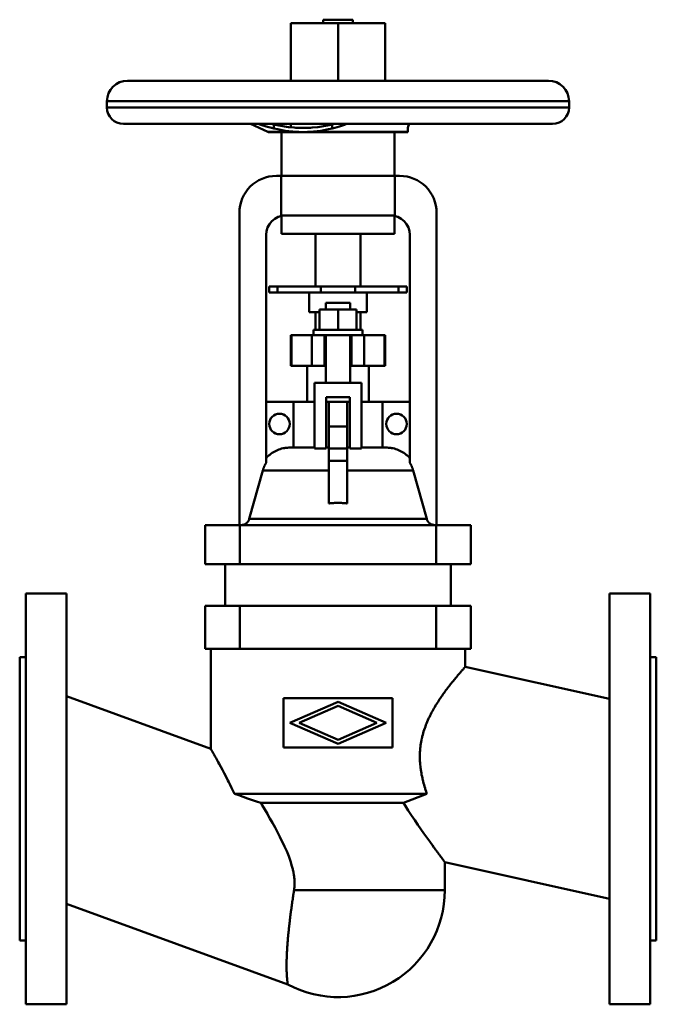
# Model space of a CAD drawing. Header units: millimetres. Extents: x 0 to 310, y -100 to 379.
import ezdxf

# ---------------------------------------------------------------- set-up
doc = ezdxf.new("R2010")
doc.units = ezdxf.units.MM
doc.layers.add('AM_0', color=7, linetype='Continuous', lineweight=30)

msp = doc.modelspace()

# ---------------------------------------------------------------- linework, layer by layer
at = {"layer": 'AM_0', "color": 7, "linetype": 'Continuous', "lineweight": 50}
for p, q in [((147.75, 379.3), (147.75, 377.6)), ((147.75, 379.3), (162.25, 379.3)), ((162.25, 377.6), (162.25, 379.3)), ((132, 377.6), (178, 377.6)), ((132, 377.6), (132, 349.6)), ((155, 377.6), (155, 349.6)), ((178, 377.6), (178, 349.6)), ((52.5, 349.6), (257.5, 349.6)), ((42.5, 339.6), (42.5, 336.6)), ((42.5, 339.6), (267.5, 339.6)), ((42.5, 336.6), (267.5, 336.6)), ((267.5, 336.6), (267.5, 339.6)), ((50.5, 328.6), (259.5, 328.6)), ((112.39, 328.6), (120.8, 324.69)), ((122.75, 328.6), (123.78, 328.35)), ((123.78, 328.35), (123.78, 326.35)), ((132, 328.6), (132, 326.92)), ((152.22, 328.35), (153.26, 328.6)), ((152.22, 328.35), (152.22, 326.35)), ((189, 324.62), (189, 326.35)), ((120.8, 324.69), (134.8, 324.69)), ((121.22, 324.6), (188.78, 324.6)), ((127.5, 324.6), (127.5, 303.3)), ((141.2, 324.69), (189, 324.69)), ((182.5, 303.3), (182.5, 324.6)), ((125, 303.3), (185, 303.3)), ((127.29, 284), (127.29, 303.3)), ((182.71, 303.3), (182.71, 284)), ((107, 133.3), (107, 285.3)), ((127.29, 284), (182.71, 284)), ((127.5, 283.79), (127.5, 275)), ((182.5, 275), (182.5, 283.79)), ((203, 285.3), (203, 133.3)), ((120, 274.5), (120, 163.57)), ((127.5, 275), (182.5, 275)), ((144, 275), (144, 249.5)), ((166, 249.5), (166, 275)), ((190, 163.57), (190, 274.5)), ((121.5, 249.5), (188.5, 249.5)), ((121.5, 249.5), (121.5, 246.5)), ((125.54, 249.5), (125.54, 246.5)), ((146.58, 249.5), (146.58, 246.5)), ((163.42, 249.5), (163.42, 246.5)), ((184.46, 249.5), (184.46, 246.5)), ((188.5, 249.5), (188.5, 246.5)), ((121.5, 246.5), (188.5, 246.5)), ((141, 246.5), (141, 237)), ((169, 237), (169, 246.5)), ((149, 241.5), (149, 238.3)), ((149, 241.5), (161, 241.5)), ((161, 238.3), (161, 241.5)), ((141, 237), (146, 237)), ((144, 237), (144, 228.3)), ((146, 228.3), (146, 238.3)), ((164, 238.3), (146, 238.3)), ((155, 228.3), (155, 238.3)), ((164, 228.3), (164, 238.3)), ((164, 237), (169, 237)), ((166, 228.3), (166, 237)), ((132, 225.8), (132, 210.8)), ((178, 225.8), (132, 225.8)), ((132.36, 210.8), (132.36, 225.8)), ((142.3, 210.8), (142.3, 225.8)), ((143, 228.3), (143, 225.8)), ((167, 228.3), (143, 228.3)), ((148.5, 210.8), (148.5, 225.8)), ((149, 225.8), (149, 202.5)), ((161, 202.5), (161, 225.8)), ((161.5, 210.8), (161.5, 225.8)), ((167, 225.8), (167, 228.3)), ((167.7, 210.8), (167.7, 225.8)), ((177.64, 210.8), (177.64, 225.8)), ((178, 210.8), (178, 225.8)), ((132, 210.8), (149, 210.8)), ((140, 210.8), (140, 193.3)), ((161, 210.8), (178, 210.8)), ((170, 193.3), (170, 210.8)), ((143.5, 170.5), (143.5, 202.5)), ((143.5, 202.5), (166.5, 202.5)), ((166.5, 202.5), (166.5, 170.5)), ((120, 193.3), (143.49, 193.3)), ((133.37, 171), (133.37, 193.3)), ((149.24, 193.3), (160.76, 193.3)), ((149.25, 195.5), (149.25, 170.5)), ((160.75, 195.5), (149.25, 195.5)), ((150.5, 143.82), (150.5, 193.3)), ((159.5, 143.82), (159.5, 193.3)), ((160.75, 170.5), (160.75, 195.5)), ((166.51, 193.3), (190, 193.3)), ((176.63, 193.3), (176.63, 171)), ((150.5, 181.3), (159.5, 181.3)), ((131.45, 171), (143.49, 171)), ((149.25, 170.5), (143.5, 170.5)), ((149.24, 171), (150.5, 171)), ((150.5, 170.52), (159.5, 170.52)), ((159.5, 171), (160.76, 171)), ((166.5, 170.5), (160.75, 170.5)), ((166.51, 171), (178.55, 171)), ((150.5, 164.52), (159.5, 164.52)), ((111.8, 136.26), (118.39, 159.88)), ((118.39, 159.88), (150.5, 159.88)), ((159.5, 159.88), (191.61, 159.88)), ((191.61, 159.88), (198.2, 136.26)), ((111.8, 136.26), (198.2, 136.26)), ((90.27, 133.3), (90.27, 114.3)), ((90.27, 133.3), (219.73, 133.3)), ((107.27, 133.3), (107.27, 114.3)), ((202.73, 133.3), (202.73, 114.3)), ((219.73, 133.3), (219.73, 114.3)), ((219.73, 114.3), (90.27, 114.3)), ((100, 114.3), (100, 94)), ((210, 94), (210, 114.3)), ((22.8, 100), (3, 100)), ((3, 100), (3, -100)), ((22.8, -100), (22.8, 100)), ((307, 100), (287.2, 100)), ((287.2, -100), (287.2, 100)), ((307, -100), (307, 100)), ((90.27, 94), (90.27, 73)), ((90.27, 94), (219.73, 94)), ((107.27, 94), (107.27, 73)), ((202.73, 94), (202.73, 73)), ((219.73, 94), (219.73, 73)), ((219.73, 73), (90.27, 73)), ((93, 73), (93, 24.43)), ((217, 64.3), (217, 73)), ((3, 69), (0, 69)), ((0, -69), (0, 69)), ((310, 69), (307, 69)), ((310, 69), (310, -69)), ((287.2, 48.66), (217, 64.3)), ((93, 24.43), (22.8, 50.03)), ((181.5, 49), (128.5, 49)), ((128.5, 49), (128.5, 25)), ((181.5, 25), (181.5, 49)), ((131.5, 37), (155, 47.2)), ((155, 45.24), (136.02, 37)), ((155, 47.2), (178.5, 37)), ((173.98, 37), (155, 45.24)), ((155, 26.8), (131.5, 37)), ((136.02, 37), (155, 28.76)), ((178.5, 37), (155, 26.8)), ((155, 28.76), (173.98, 37)), ((128.5, 25), (181.5, 25)), ((198.29, 2.48), (104.6, 2.48)), ((198.29, 2.48), (186.83, -2)), ((186.83, -2), (117.43, -2)), ((207, -44.5), (207, -30.8)), ((207, -30.8), (287.2, -48.66)), ((207, -44.5), (133.58, -44.5)), ((22.8, -51.09), (130.55, -90.39)), ((0, -69), (3, -69)), ((307, -69), (310, -69)), ((3, -100), (22.8, -100)), ((287.2, -100), (307, -100))]:
    msp.add_line(p, q, dxfattribs=at)
for points in [[(123.78, 326.35), (122.55, 326.65), (120.05, 327.35), (117.49, 328.15), (116.19, 328.6)], [(123.78, 328.35), (126.17, 327.83), (130.87, 327.06), (133.6, 326.78), (134.39, 326.72), (135.18, 326.67), (135.58, 326.65), (135.98, 326.64), (136.78, 326.61), (137.59, 326.6), (138, 326.6)], [(134.8, 324.69), (132.95, 324.83), (129.3, 325.27), (125.64, 325.94), (123.78, 326.35)], [(138, 326.6), (138.41, 326.6), (139.22, 326.61), (140.02, 326.64), (140.42, 326.65), (140.82, 326.67), (141.61, 326.72), (142.4, 326.78), (145.13, 327.06), (149.83, 327.83), (152.22, 328.35)], [(152.22, 326.35), (150.36, 325.94), (146.7, 325.27), (143.05, 324.83), (141.2, 324.69)], [(159.2, 328.6), (158.09, 328.16), (155.81, 327.35), (153.43, 326.65), (152.22, 326.35)], [(189, 326.35), (189.02, 326.65), (189.16, 327.34), (189.43, 328.14), (189.62, 328.58)], [(141.2, 324.69), (140.12, 324.65), (138, 324.62), (135.88, 324.65), (134.8, 324.69)], [(120, 165.82), (120.24, 166.09), (120.72, 166.59), (121.22, 167.07), (121.49, 167.3), (121.76, 167.53), (122.34, 167.99), (122.94, 168.42), (123.57, 168.81), (124.2, 169.18), (124.85, 169.5), (125.17, 169.65), (125.49, 169.79), (126.13, 170.05), (126.8, 170.28), (127.5, 170.48), (128.22, 170.66), (128.95, 170.8), (129.31, 170.85), (129.68, 170.9), (130.4, 170.96), (131.11, 171), (131.45, 171)], [(178.55, 171), (178.89, 171), (179.6, 170.96), (180.32, 170.9), (180.69, 170.85), (181.05, 170.8), (181.78, 170.66), (182.5, 170.48), (183.2, 170.28), (183.87, 170.05), (184.51, 169.79), (184.83, 169.65), (185.15, 169.5), (185.8, 169.18), (186.43, 168.81), (187.06, 168.42), (187.66, 167.99), (188.24, 167.53), (188.51, 167.3), (188.78, 167.07), (189.28, 166.59), (189.76, 166.09), (190, 165.82)], [(118.39, 159.88), (118.42, 159.99), (118.48, 160.2), (118.54, 160.41), (118.58, 160.51), (118.61, 160.61), (118.68, 160.81), (118.75, 161.01), (118.83, 161.22), (118.91, 161.42), (119, 161.63), (119.05, 161.73), (119.09, 161.84), (119.18, 162.05), (119.28, 162.25), (119.38, 162.46), (119.49, 162.66), (119.6, 162.87), (119.65, 162.97), (119.71, 163.07), (119.82, 163.27), (119.94, 163.47), (120, 163.57)], [(190, 163.57), (190.06, 163.47), (190.18, 163.27), (190.29, 163.07), (190.35, 162.97), (190.4, 162.87), (190.51, 162.66), (190.62, 162.46), (190.72, 162.25), (190.82, 162.05), (190.91, 161.84), (190.95, 161.73), (191, 161.63), (191.09, 161.42), (191.17, 161.22), (191.25, 161.01), (191.32, 160.81), (191.39, 160.61), (191.42, 160.51), (191.46, 160.41), (191.52, 160.2), (191.58, 159.99), (191.61, 159.88)], [(159.5, 143.82), (159.25, 143.85), (158.75, 143.91), (158.25, 143.95), (158, 143.98), (157.75, 144), (157.25, 144.03), (156.75, 144.06), (156.25, 144.08), (155.75, 144.09), (155.25, 144.1), (155, 144.1), (154.75, 144.1), (154.25, 144.09), (153.75, 144.08), (153.25, 144.06), (152.75, 144.03), (152.25, 144), (152, 143.98), (151.75, 143.95), (151.25, 143.91), (150.75, 143.85), (150.5, 143.82)], [(107.81, 133.3), (107.95, 133.3), (108.12, 133.31), (108.17, 133.32), (108.22, 133.32), (108.25, 133.32), (108.27, 133.33), (108.32, 133.33), (108.37, 133.34), (108.42, 133.34), (108.47, 133.35), (108.52, 133.36), (108.55, 133.36), (108.57, 133.37), (108.62, 133.38), (108.67, 133.39), (108.7, 133.39), (108.72, 133.4), (108.77, 133.41), (108.82, 133.42), (108.85, 133.43), (108.87, 133.43), (108.92, 133.45), (108.97, 133.46), (109.13, 133.51), (109.4, 133.61), (109.56, 133.68), (109.6, 133.7), (109.64, 133.72), (109.67, 133.73), (109.69, 133.74), (109.73, 133.76), (109.78, 133.78), (109.82, 133.81), (109.87, 133.83), (109.91, 133.86), (109.93, 133.87), (109.95, 133.88), (110, 133.91), (110.04, 133.93), (110.08, 133.96), (110.13, 133.99), (110.17, 134.02), (110.19, 134.03), (110.21, 134.05), (110.25, 134.08), (110.29, 134.1), (110.31, 134.12), (110.33, 134.13), (110.37, 134.17), (110.41, 134.2), (110.43, 134.21), (110.45, 134.23), (110.49, 134.26), (110.53, 134.29), (110.66, 134.4), (110.77, 134.52), (110.81, 134.55), (110.84, 134.59), (110.86, 134.6), (110.87, 134.62), (110.91, 134.66), (110.94, 134.69), (110.97, 134.73), (111.01, 134.77), (111.04, 134.81), (111.05, 134.83), (111.07, 134.84), (111.1, 134.88), (111.13, 134.92), (111.16, 134.96), (111.19, 135.01), (111.22, 135.05), (111.24, 135.07), (111.25, 135.09), (111.28, 135.13), (111.31, 135.17), (111.33, 135.22), (111.36, 135.26), (111.39, 135.3), (111.4, 135.32), (111.41, 135.35), (111.44, 135.39), (111.46, 135.43), (111.47, 135.45), (111.48, 135.48), (111.51, 135.52), (111.53, 135.56), (111.54, 135.59), (111.55, 135.61), (111.57, 135.65), (111.59, 135.7), (111.61, 135.74), (111.63, 135.78), (111.65, 135.82), (111.66, 135.85), (111.67, 135.87), (111.68, 135.91), (111.7, 135.96), (111.72, 136), (111.73, 136.05), (111.75, 136.1), (111.76, 136.12), (111.76, 136.14), (111.78, 136.19), (111.79, 136.24), (111.8, 136.26)], [(198.2, 136.26), (198.21, 136.24), (198.22, 136.19), (198.24, 136.14), (198.24, 136.12), (198.25, 136.1), (198.27, 136.05), (198.28, 136), (198.3, 135.96), (198.32, 135.91), (198.33, 135.87), (198.34, 135.85), (198.35, 135.82), (198.37, 135.78), (198.39, 135.74), (198.41, 135.7), (198.43, 135.65), (198.45, 135.61), (198.46, 135.59), (198.47, 135.56), (198.49, 135.52), (198.52, 135.48), (198.53, 135.45), (198.54, 135.43), (198.56, 135.39), (198.59, 135.35), (198.6, 135.32), (198.61, 135.3), (198.64, 135.26), (198.67, 135.22), (198.69, 135.17), (198.72, 135.13), (198.75, 135.09), (198.76, 135.07), (198.78, 135.05), (198.81, 135.01), (198.84, 134.96), (198.87, 134.92), (198.9, 134.88), (198.93, 134.84), (198.95, 134.83), (198.96, 134.81), (198.99, 134.77), (199.03, 134.73), (199.06, 134.69), (199.09, 134.66), (199.13, 134.62), (199.14, 134.6), (199.16, 134.59), (199.19, 134.55), (199.23, 134.52), (199.26, 134.48), (199.29, 134.45), (199.33, 134.42), (199.34, 134.4), (199.36, 134.39), (199.4, 134.35), (199.43, 134.32), (199.47, 134.29), (199.51, 134.26), (199.55, 134.23), (199.57, 134.21), (199.59, 134.2), (199.63, 134.17), (199.67, 134.13), (199.69, 134.12), (199.71, 134.1), (199.75, 134.08), (199.79, 134.05), (199.81, 134.03), (199.83, 134.02), (199.87, 133.99), (199.92, 133.96), (199.96, 133.93), (200, 133.91), (200.05, 133.88), (200.07, 133.87), (200.09, 133.86), (200.13, 133.83), (200.18, 133.81), (200.33, 133.73), (200.6, 133.61), (200.75, 133.55), (200.8, 133.53), (200.84, 133.52), (200.87, 133.51), (200.89, 133.5), (200.94, 133.49), (200.98, 133.47), (201.03, 133.46), (201.08, 133.45), (201.13, 133.43), (201.15, 133.43), (201.18, 133.42), (201.23, 133.41), (201.28, 133.4), (201.3, 133.39), (201.33, 133.39), (201.38, 133.38), (201.43, 133.37), (201.45, 133.36), (201.48, 133.36), (201.53, 133.35), (201.58, 133.34), (201.63, 133.34), (201.68, 133.33), (201.73, 133.33), (201.75, 133.32), (201.78, 133.32), (201.83, 133.32), (201.88, 133.31), (202.05, 133.3), (202.19, 133.3)], [(217, 64.3), (217, 64.3), (216.99, 64.29), (216.96, 64.26), (216.95, 64.24), (216.93, 64.22), (216.88, 64.17), (216.82, 64.1), (216.74, 64.02), (216.66, 63.92), (216.56, 63.81), (216.5, 63.75), (216.45, 63.69), (216.32, 63.55), (216.19, 63.39), (216.04, 63.23), (215.88, 63.05), (215.71, 62.85), (215.62, 62.75), (215.52, 62.64), (215.33, 62.42), (215.12, 62.18), (215.01, 62.06), (214.9, 61.93), (214.67, 61.67), (214.43, 61.39), (214.31, 61.25), (214.18, 61.1), (213.92, 60.8), (213.65, 60.48), (213.38, 60.15), (213.09, 59.81), (212.79, 59.46), (212.64, 59.28), (212.48, 59.09), (212.17, 58.72), (211.85, 58.33), (211.52, 57.93), (211.18, 57.52), (210.84, 57.1), (210.67, 56.88), (210.5, 56.66), (210.14, 56.22), (209.79, 55.77), (209.43, 55.31), (209.06, 54.84), (208.69, 54.36), (208.51, 54.12), (208.32, 53.87), (207.95, 53.38), (207.57, 52.88), (207.2, 52.37), (206.82, 51.85), (206.44, 51.33), (206.25, 51.06), (206.06, 50.79), (205.67, 50.24), (205.28, 49.67), (204.89, 49.1), (204.5, 48.51), (204.1, 47.91), (203.9, 47.6), (203.7, 47.29), (203.31, 46.67), (202.91, 46.03), (202.71, 45.71), (202.51, 45.38), (202.12, 44.72), (201.73, 44.05), (201.53, 43.71), (201.34, 43.37), (200.96, 42.68), (200.58, 41.97), (200.21, 41.26), (199.84, 40.53), (199.48, 39.8), (199.31, 39.43), (199.13, 39.06), (198.79, 38.3), (198.46, 37.54), (198.14, 36.77), (197.83, 35.99), (197.53, 35.2), (197.38, 34.8), (197.24, 34.4), (196.97, 33.6), (196.71, 32.79), (196.47, 31.97), (196.24, 31.14), (196.02, 30.31), (195.92, 29.9), (195.83, 29.48), (195.65, 28.64), (195.49, 27.79), (195.34, 26.94), (195.22, 26.09), (195.11, 25.23), (195.06, 24.8), (195.02, 24.38), (194.95, 23.52), (194.9, 22.66), (194.86, 21.8), (194.85, 20.94), (194.85, 20.08), (194.86, 19.65), (194.87, 19.22), (194.9, 18.37), (194.96, 17.52), (194.99, 17.1), (195.02, 16.68), (195.11, 15.84), (195.21, 15), (195.26, 14.58), (195.32, 14.16), (195.45, 13.33), (195.59, 12.51), (195.74, 11.68), (195.91, 10.86), (196.08, 10.05), (196.18, 9.64), (196.27, 9.23), (196.47, 8.42), (196.69, 7.62), (196.91, 6.82), (197.14, 6.02), (197.38, 5.23), (197.5, 4.83), (197.63, 4.44), (197.89, 3.65), (198.15, 2.87), (198.29, 2.48)], [(93, 24.43), (93, 24.43), (93, 24.42), (93.01, 24.41), (93.01, 24.41), (93.02, 24.4), (93.03, 24.38), (93.04, 24.35), (93.06, 24.32), (93.08, 24.29), (93.1, 24.25), (93.11, 24.23), (93.12, 24.21), (93.15, 24.16), (93.18, 24.11), (93.21, 24.05), (93.25, 23.99), (93.29, 23.92), (93.31, 23.89), (93.33, 23.85), (93.37, 23.77), (93.42, 23.69), (93.44, 23.65), (93.47, 23.6), (93.52, 23.51), (93.57, 23.42), (93.6, 23.37), (93.63, 23.32), (93.69, 23.21), (93.75, 23.11), (93.81, 22.99), (93.88, 22.87), (93.95, 22.75), (93.99, 22.69), (94.02, 22.63), (94.1, 22.49), (94.17, 22.36), (94.25, 22.22), (94.33, 22.08), (94.42, 21.93), (94.46, 21.85), (94.5, 21.78), (94.59, 21.62), (94.68, 21.46), (95.01, 20.87), (95.64, 19.74), (96.33, 18.49), (96.7, 17.82), (97.08, 17.12), (97.88, 15.64), (98.72, 14.08), (99.59, 12.44), (100.48, 10.74), (101.38, 8.99), (101.83, 8.11), (102.28, 7.22), (103.2, 5.38), (104.13, 3.46), (104.6, 2.48)], [(117.43, -2), (115.28, -1.28), (110.92, 0.22), (106.64, 1.74), (104.6, 2.48)], [(117.43, -2), (118.06, -3.04), (119.32, -5.16), (120.59, -7.31), (121.22, -8.4), (121.85, -9.5), (123.11, -11.72), (124.35, -13.97), (125.57, -16.24), (126.75, -18.52), (127.89, -20.83), (128.45, -21.99), (128.99, -23.16), (130.02, -25.52), (130.98, -27.89), (131.85, -30.3), (132.6, -32.75), (132.97, -34.2), (133.07, -34.62), (133.16, -35.04), (133.21, -35.25), (133.25, -35.47), (133.33, -35.89), (133.41, -36.32), (133.45, -36.53), (133.48, -36.74), (133.55, -37.17), (133.61, -37.61), (133.64, -37.82), (133.66, -38.04), (133.71, -38.48), (133.75, -38.92), (133.78, -39.36), (133.81, -39.81), (133.83, -40.26), (133.83, -40.48), (133.84, -40.71), (133.84, -41.16), (133.83, -41.62), (133.82, -42.07), (133.79, -42.51), (133.76, -42.96), (133.74, -43.18), (133.72, -43.4), (133.67, -43.84), (133.61, -44.28), (133.58, -44.5)], [(186.83, -2), (187.63, -3.26), (189.22, -5.72), (190.81, -8.12), (191.59, -9.29), (192.37, -10.43), (193.9, -12.66), (195.38, -14.78), (196.83, -16.83), (198.26, -18.84), (199.64, -20.76), (200.31, -21.69), (200.96, -22.58), (201.69, -23.59), (201.89, -23.86), (202.09, -24.14), (202.19, -24.27), (202.29, -24.41), (202.48, -24.67), (202.67, -24.93), (202.86, -25.19), (203.04, -25.44), (203.23, -25.69), (203.31, -25.81), (203.4, -25.93), (203.58, -26.17), (203.75, -26.4), (203.92, -26.63), (204.08, -26.85), (204.24, -27.07), (204.32, -27.17), (204.39, -27.28), (204.55, -27.48), (204.69, -27.68), (204.84, -27.88), (204.98, -28.07), (205.11, -28.25), (205.18, -28.34), (205.24, -28.43), (205.37, -28.6), (205.49, -28.77), (205.61, -28.92), (205.72, -29.08), (205.83, -29.22), (205.89, -29.3), (205.94, -29.37), (206.04, -29.5), (206.13, -29.63), (206.18, -29.69), (206.22, -29.75), (206.31, -29.87), (206.39, -29.97), (206.43, -30.03), (206.46, -30.08), (206.54, -30.17), (206.6, -30.26), (206.66, -30.34), (206.72, -30.42), (206.77, -30.49), (206.79, -30.52), (206.82, -30.55), (206.86, -30.6), (206.89, -30.65), (206.92, -30.69), (206.95, -30.73), (206.97, -30.75), (206.98, -30.77), (206.98, -30.78), (206.99, -30.79), (207, -30.8), (207, -30.8)], [(133.58, -44.5), (133.53, -44.82), (133.43, -45.48), (133.33, -46.13), (133.28, -46.45), (133.23, -46.78), (133.13, -47.43), (133.03, -48.09), (132.94, -48.75), (132.84, -49.4), (132.75, -50.06), (132.7, -50.39), (132.65, -50.71), (132.56, -51.37), (132.47, -52.02), (132.38, -52.68), (132.29, -53.33), (132.2, -53.98), (132.16, -54.31), (132.11, -54.63), (132.03, -55.28), (131.94, -55.93), (131.9, -56.25), (131.86, -56.57), (131.78, -57.22), (131.7, -57.86), (131.66, -58.18), (131.62, -58.49), (131.54, -59.13), (131.47, -59.76), (131.4, -60.39), (131.32, -61.01), (131.25, -61.63), (131.22, -61.94), (131.19, -62.25), (131.12, -62.86), (131.05, -63.47), (130.99, -64.07), (130.93, -64.67), (130.87, -65.26), (130.84, -65.56), (130.81, -65.85), (130.76, -66.43), (130.7, -67.01), (130.65, -67.58), (130.6, -68.15), (130.55, -68.71), (130.53, -68.99), (130.51, -69.27), (130.46, -69.81), (130.42, -70.36), (130.38, -70.89), (130.34, -71.42), (130.31, -71.94), (130.29, -72.2), (130.27, -72.46), (130.24, -72.97), (130.21, -73.47), (130.18, -73.96), (130.15, -74.45), (130.13, -74.92), (130.12, -75.16), (130.11, -75.4), (130.09, -75.86), (130.07, -76.32), (130.06, -76.55), (130.05, -76.77), (130.03, -77.22), (130.02, -77.67), (130.01, -77.89), (130, -78.11), (129.99, -78.55), (129.98, -78.99), (129.97, -79.41), (129.97, -79.84), (129.96, -80.25), (129.96, -80.46), (129.96, -80.66), (129.96, -81.07), (129.96, -81.47), (129.96, -81.86), (129.96, -82.24), (129.97, -82.62), (129.97, -82.81), (129.98, -82.99), (129.98, -83.35), (129.99, -83.71), (130, -84.06), (130.02, -84.4), (130.03, -84.73), (130.04, -84.89), (130.04, -85.05), (130.06, -85.37), (130.07, -85.67), (130.09, -85.97), (130.11, -86.26), (130.13, -86.54), (130.14, -86.68), (130.15, -86.81), (130.17, -87.07), (130.19, -87.33), (130.21, -87.57), (130.23, -87.8), (130.25, -88.03), (130.26, -88.14), (130.27, -88.24), (130.29, -88.45), (130.32, -88.64), (130.33, -88.74), (130.34, -88.83), (130.36, -89), (130.38, -89.17), (130.39, -89.24), (130.4, -89.32), (130.41, -89.46), (130.43, -89.6), (130.45, -89.72), (130.46, -89.83), (130.48, -89.93), (130.48, -89.98), (130.49, -90.03), (130.5, -90.11), (130.51, -90.18), (130.52, -90.24), (130.53, -90.29), (130.54, -90.33), (130.54, -90.35), (130.54, -90.36), (130.54, -90.38), (130.55, -90.39), (130.55, -90.39)]]:
    msp.add_lwpolyline(points, dxfattribs=at)
for centre in [(126.5, 182.5), (183.5, 182.5)]:
    msp.add_circle(centre, 5, dxfattribs=at)
for centre, radius, start, end in [((52.5, 339.6), 10, 90, 180), ((257.5, 339.6), 10, 0, 90), ((50.5, 336.6), 8, 180, 270), ((259.5, 336.6), 8, 270, 0), ((121.22, 325.6), 1, 245.0782, 270), ((188.78, 325.6), 1, 270, 282.7665), ((125, 285.3), 18, 90, 180), ((185, 285.3), 18, 0, 90), ((129.5, 274.5), 9.5, 90, 180), ((180.5, 274.5), 9.5, 0, 90), ((106.43, 137.3), 4, 270, 278.1825), ((203.57, 137.3), 4, 261.8175, 270), ((155, -44.5), 52, 241.948, 0)]:
    msp.add_arc(centre, radius, start, end, dxfattribs=at)

doc.saveas('drawing.dxf')
